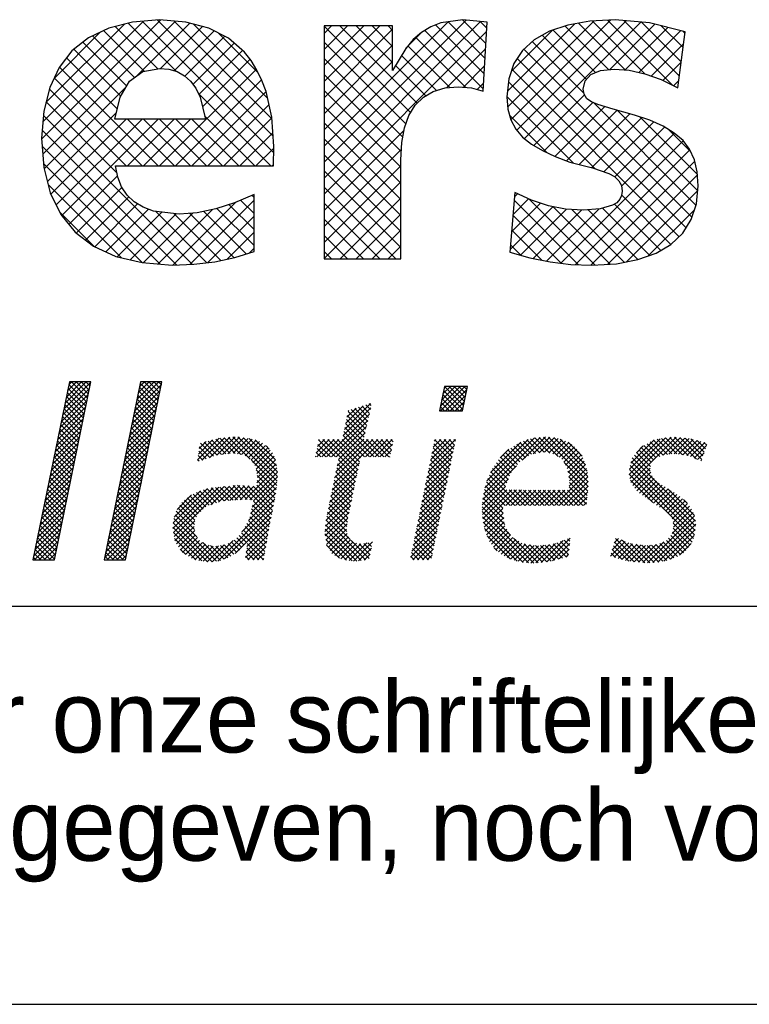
# Model space of a CAD drawing. Extents: x -33748 to 12452, y -14932 to 2888.
# Tile 65 of 194: x -31385 to -31018, y -8992 to -8497. Entities that reach past the tile are written whole.
import ezdxf

# ---------------------------------------------------------------- set-up
doc = ezdxf.new("R2010")
doc.units = 0
doc.header["$LTSCALE"] = 20
doc.layers.get('0').update_dxf_attribs({"color": 15, "linetype": 'CONTINUOUS'})
for name, color, linetype in [('00KAD025', 2, 'CONTINUOUS'), ('00KAD070', 5, 'CONTINUOUS'), ('BL$2----', 7, 'CONTINUOUS'), ('SANITAIR', 7, 'CONTINUOUS')]:
    doc.layers.add(name, color=color, linetype=linetype)
doc.styles.add('BURO-018', font='BUROFONT.shx', dxfattribs={"height": 36})

# ---------------------------------------------------------------- blocks, each defined once
blk = doc.blocks.new('A4-VER')
at = {"layer": '00KAD025', "linetype": 'CONTINUOUS'}
blk.add_line((0, 0), (210, 0), dxfattribs=at)
at = {"layer": '00KAD070', "linetype": 'CONTINUOUS'}
blk.add_line((10, 10), (200, 10), dxfattribs=at)
blk = doc.blocks.new('*X11')
at = {"color": 0}
for p, q in [((36.668, -45.95), (39.162, -43.457)), ((36.784, -45.385), (39.278, -42.892)), ((36.9, -44.82), (38.854, -42.866)), ((37.016, -44.255), (38.405, -42.866)), ((37.132, -43.691), (37.956, -42.866)), ((38.823, -45.109), (37.178, -43.464)), ((37.248, -43.126), (37.507, -42.866)), ((38.899, -44.736), (37.255, -43.092)), ((38.976, -44.364), (37.478, -42.866)), ((39.052, -43.991), (37.927, -42.866)), ((39.129, -43.619), (38.376, -42.866)), ((39.205, -43.246), (38.825, -42.866)), ((39.281, -42.874), (39.274, -42.866)), ((43.21, -46.143), (45.704, -43.649)), ((43.326, -45.578), (45.82, -43.084)), ((43.442, -45.013), (45.59, -42.866)), ((43.558, -44.448), (45.141, -42.866)), ((43.674, -43.883), (44.691, -42.866)), ((45.354, -45.354), (43.71, -43.71)), ((45.431, -44.982), (43.786, -43.337)), ((43.79, -43.318), (44.242, -42.866)), ((45.507, -44.609), (43.863, -42.965)), ((45.584, -44.237), (44.213, -42.866)), ((45.66, -43.864), (44.662, -42.866)), ((45.737, -43.492), (45.111, -42.866)), ((45.813, -43.119), (45.56, -42.866)), ((71.641, -45.102), (73.47, -43.273)), ((71.658, -45.534), (73.919, -43.273)), ((71.755, -44.539), (73.021, -43.273)), ((71.869, -43.976), (72.572, -43.273)), ((73.711, -45.424), (71.935, -43.647)), ((71.983, -43.414), (72.123, -43.273)), ((73.787, -45.05), (72.011, -43.274)), ((72.107, -45.534), (74.09, -43.552)), ((73.862, -44.676), (72.459, -43.273)), ((73.938, -44.303), (72.908, -43.273)), ((74.013, -43.929), (73.357, -43.273)), ((74.089, -43.556), (73.806, -43.273)), ((36.436, -47.08), (38.93, -44.586)), ((36.552, -46.515), (39.046, -44.021)), ((38.593, -46.227), (36.949, -44.582)), ((38.67, -45.854), (37.025, -44.21)), ((38.746, -45.481), (37.102, -43.837)), ((43.094, -46.708), (45.588, -44.214)), ((45.201, -46.099), (43.557, -44.455)), ((45.278, -45.727), (43.633, -44.082)), ((72.924, -45.534), (71.784, -44.395)), ((73.373, -45.534), (71.86, -44.021)), ((72.556, -45.534), (73.976, -44.114)), ((36.32, -47.645), (38.814, -45.151)), ((38.44, -46.972), (36.796, -45.327)), ((38.517, -46.599), (36.872, -44.955)), ((42.862, -47.838), (45.356, -45.344)), ((42.978, -47.273), (45.472, -44.779)), ((45.048, -46.844), (43.404, -45.2)), ((45.125, -46.472), (43.48, -44.827)), ((62.639, -47.819), (65.2, -45.257)), ((62.756, -47.252), (65.167, -44.841)), ((62.874, -46.685), (64.501, -45.058)), ((62.991, -46.119), (63.835, -45.275)), ((63.109, -45.552), (63.169, -45.493)), ((64.838, -46.877), (63.383, -45.423)), ((64.92, -46.51), (63.722, -45.312)), ((65.002, -46.143), (64.06, -45.202)), ((65.084, -45.776), (64.399, -45.092)), ((65.166, -45.409), (64.738, -44.981)), ((65.248, -45.042), (65.076, -44.871)), ((71.577, -45.534), (71.558, -45.515)), ((72.026, -45.534), (71.633, -45.142)), ((72.475, -45.534), (71.709, -44.768)), ((73.005, -45.534), (73.862, -44.677)), ((73.454, -45.534), (73.748, -45.24)), ((36.088, -48.775), (38.582, -46.281)), ((36.204, -48.21), (38.698, -45.716)), ((38.211, -48.089), (36.567, -46.445)), ((38.288, -47.717), (36.643, -46.072)), ((38.364, -47.344), (36.719, -45.7)), ((42.746, -48.403), (45.24, -45.909)), ((44.819, -47.962), (43.174, -46.318)), ((44.895, -47.589), (43.251, -45.945)), ((44.972, -47.217), (43.327, -45.572)), ((61.103, -49.803), (65.071, -45.836)), ((61.552, -49.803), (64.941, -46.414)), ((64.591, -47.978), (62.947, -46.333)), ((64.673, -47.611), (63.024, -45.962)), ((64.755, -47.244), (63.101, -45.59)), ((35.972, -49.34), (38.466, -46.846)), ((38.058, -48.835), (36.414, -47.19)), ((38.135, -48.462), (36.49, -46.817)), ((42.514, -49.533), (45.008, -47.039)), ((42.63, -48.968), (45.124, -46.474)), ((44.666, -48.707), (43.022, -47.063)), ((44.742, -48.335), (43.098, -46.69)), ((62.001, -49.803), (64.812, -46.993)), ((65.518, -49.803), (62.793, -47.077)), ((65.967, -49.803), (62.87, -46.705)), ((35.741, -50.47), (38.234, -47.976)), ((35.857, -49.905), (38.35, -47.411)), ((37.905, -49.58), (36.261, -47.935)), ((37.982, -49.207), (36.337, -47.563)), ((42.282, -50.663), (44.776, -48.169)), ((42.398, -50.098), (44.892, -47.604)), ((44.437, -49.825), (42.792, -48.18)), ((44.513, -49.452), (42.869, -47.808)), ((44.59, -49.08), (42.945, -47.435)), ((49.168, -50.064), (51.158, -48.074)), ((49.237, -49.546), (50.555, -48.228)), ((49.569, -50.112), (51.655, -48.026)), ((50.257, -49.873), (52.152, -47.978)), ((51.773, -49.528), (50.49, -48.245)), ((52.166, -49.472), (50.847, -48.153)), ((50.933, -49.646), (52.648, -47.93)), ((52.632, -49.489), (51.212, -48.069)), ((51.456, -49.572), (53.055, -47.973)), ((53.159, -49.567), (51.622, -48.029)), ((51.978, -49.499), (53.445, -48.032)), ((54.036, -49.995), (52.031, -47.99)), ((56.526, -52.036), (52.441, -47.95)), ((52.462, -49.464), (53.835, -48.091)), ((52.853, -49.522), (54.225, -48.15)), ((56.563, -51.624), (52.887, -47.947)), ((53.245, -49.579), (54.574, -48.25)), ((56.556, -51.168), (53.416, -48.028)), ((56.462, -50.625), (53.945, -48.108)), ((56.368, -50.082), (54.508, -48.222)), ((60.15, -49.409), (61.357, -48.202)), ((60.205, -49.803), (61.806, -48.202)), ((60.267, -48.843), (60.908, -48.202)), ((60.383, -48.278), (60.459, -48.202)), ((61.926, -49.803), (60.386, -48.263)), ((60.654, -49.803), (62.255, -48.202)), ((63.934, -51.362), (60.774, -48.202)), ((64.012, -50.99), (61.223, -48.202)), ((64.09, -50.619), (61.672, -48.202)), ((61.737, -52.312), (65.847, -48.202)), ((61.853, -51.747), (65.398, -48.202)), ((61.97, -51.181), (64.949, -48.202)), ((62.087, -50.616), (64.553, -48.149)), ((64.168, -50.248), (62.121, -48.202)), ((62.203, -50.05), (64.682, -47.571)), ((64.245, -49.877), (62.561, -48.193)), ((64.62, -49.803), (62.638, -47.821)), ((65.069, -49.803), (62.715, -47.449)), ((64.695, -49.803), (66.296, -48.202)), ((66.416, -49.803), (64.815, -48.202)), ((65.144, -49.803), (66.745, -48.202)), ((66.865, -49.803), (65.264, -48.202)), ((65.593, -49.803), (67.194, -48.202)), ((67.037, -49.526), (65.713, -48.202)), ((67.114, -49.154), (66.163, -48.202)), ((67.191, -48.782), (66.612, -48.202)), ((67.268, -48.41), (67.061, -48.202)), ((70.628, -50.605), (73.031, -48.202)), ((70.744, -50.04), (72.582, -48.202)), ((70.86, -49.475), (72.133, -48.202)), ((70.977, -48.91), (71.684, -48.202)), ((71.093, -48.345), (71.235, -48.202)), ((72.724, -49.824), (71.119, -48.219)), ((72.799, -49.451), (71.551, -48.202)), ((72.875, -49.077), (72, -48.202)), ((72.951, -48.704), (72.449, -48.202)), ((73.027, -48.331), (72.898, -48.202)), ((75.623, -53.244), (80.869, -47.997)), ((75.773, -52.645), (80.371, -48.047)), ((75.953, -52.015), (79.784, -48.185)), ((79.206, -50.11), (81.367, -47.948)), ((80.839, -49.408), (79.66, -48.229)), ((81.24, -49.36), (79.991, -48.111)), ((80.239, -49.525), (81.782, -47.983)), ((81.781, -49.452), (80.376, -48.047)), ((82.537, -49.759), (80.784, -48.006)), ((80.797, -49.417), (82.196, -48.017)), ((85.336, -52.109), (81.192, -47.965)), ((81.294, -49.369), (82.557, -48.105)), ((85.299, -51.623), (81.648, -47.972)), ((81.677, -49.435), (82.905, -48.207)), ((85.228, -51.103), (82.137, -48.012)), ((85.09, -50.516), (82.729, -48.155)), ((89.124, -51.417), (92.498, -48.043)), ((89.148, -50.944), (91.979, -48.113)), ((89.197, -51.793), (93.017, -47.973)), ((89.271, -50.372), (91.423, -48.22)), ((89.278, -52.161), (93.465, -47.974)), ((92.672, -49.567), (91.36, -48.255)), ((93.08, -49.526), (91.704, -48.15)), ((93.526, -49.523), (92.1, -48.096)), ((92.255, -49.633), (93.874, -48.014)), ((94.052, -49.6), (92.495, -48.043)), ((92.781, -49.556), (94.283, -48.055)), ((94.578, -49.677), (92.891, -47.99)), ((93.281, -49.506), (94.691, -48.095)), ((95.348, -49.998), (93.309, -47.958)), ((93.689, -49.547), (95.053, -48.182)), ((95.843, -50.043), (93.807, -48.008)), ((94.08, -49.604), (95.407, -48.277)), ((95.956, -49.708), (94.305, -48.057)), ((96.07, -49.372), (94.815, -48.118)), ((35.509, -51.6), (38.002, -49.106)), ((35.625, -51.035), (38.118, -48.541)), ((37.676, -50.697), (36.031, -49.053)), ((37.752, -50.325), (36.108, -48.68)), ((37.829, -49.952), (36.184, -48.308)), ((42.166, -51.228), (44.66, -48.734)), ((44.284, -50.57), (42.639, -48.925)), ((44.36, -50.197), (42.716, -48.553)), ((49.305, -49.029), (49.95, -48.384)), ((50.305, -49.856), (49.325, -48.876)), ((50.638, -49.74), (49.419, -48.521)), ((50.985, -49.638), (49.776, -48.429)), ((51.379, -49.583), (50.133, -48.337)), ((53.564, -49.708), (54.89, -48.383)), ((53.844, -49.878), (55.181, -48.541)), ((54.113, -50.058), (55.443, -48.728)), ((54.289, -50.331), (55.684, -48.936)), ((54.465, -50.604), (55.897, -49.172)), ((55.803, -49.068), (55.513, -48.778)), ((61.028, -49.803), (60.233, -49.008)), ((61.477, -49.803), (60.31, -48.635)), ((66.042, -49.803), (67.224, -48.621)), ((66.491, -49.803), (67.107, -49.187)), ((70.512, -51.17), (72.944, -48.738)), ((72.572, -50.57), (70.965, -48.964)), ((72.648, -50.197), (71.042, -48.591)), ((76.295, -51.225), (79.087, -48.432)), ((77.185, -49.886), (77.99, -49.081)), ((78.992, -50.256), (77.893, -49.157)), ((79.259, -50.073), (78.16, -48.974)), ((79.526, -49.891), (78.437, -48.802)), ((79.793, -49.709), (78.713, -48.629)), ((80.088, -49.555), (78.997, -48.464)), ((80.464, -49.482), (79.329, -48.347)), ((82.061, -49.5), (83.229, -48.332)), ((82.369, -49.641), (83.532, -48.478)), ((82.633, -49.826), (83.816, -48.642)), ((82.897, -50.011), (84.051, -48.856)), ((83.08, -50.277), (84.286, -49.07)), ((84.757, -49.734), (83.472, -48.449)), ((89.788, -49.406), (90.429, -48.765)), ((91.184, -50.324), (90.001, -49.141)), ((91.408, -50.099), (90.202, -48.892)), ((91.635, -49.876), (90.49, -48.732)), ((91.957, -49.75), (90.78, -48.573)), ((92.28, -49.623), (91.07, -48.414)), ((94.472, -49.661), (95.76, -48.373)), ((94.809, -49.773), (96.114, -48.468)), ((95.126, -49.905), (96.28, -48.751)), ((96.183, -49.037), (95.43, -48.284)), ((96.297, -48.702), (96.045, -48.45)), ((35.393, -52.165), (37.887, -49.671)), ((37.523, -51.442), (35.879, -49.798)), ((37.599, -51.07), (35.955, -49.425)), ((41.935, -52.358), (44.428, -49.864)), ((42.051, -51.793), (44.544, -49.299)), ((44.054, -51.687), (42.41, -50.043)), ((44.131, -51.315), (42.486, -49.67)), ((44.207, -50.942), (42.563, -49.298)), ((49.305, -50.203), (49.168, -50.066)), ((49.639, -50.088), (49.22, -49.669)), ((49.972, -49.972), (49.273, -49.273)), ((56.488, -52.447), (54.14, -50.099)), ((54.584, -50.934), (56.089, -49.429)), ((54.642, -51.325), (56.247, -49.72)), ((54.7, -51.716), (56.363, -50.053)), ((60.13, -49.803), (60.079, -49.752)), ((60.579, -49.803), (60.156, -49.38)), ((63.856, -51.733), (62.198, -50.075)), ((66.94, -49.803), (66.99, -49.753)), ((70.28, -52.301), (72.715, -49.865)), ((70.396, -51.736), (72.83, -49.302)), ((72.344, -51.69), (70.736, -50.081)), ((72.42, -51.317), (70.812, -49.709)), ((72.496, -50.943), (70.889, -49.336)), ((78.201, -51.26), (77.019, -50.078)), ((78.396, -51.006), (77.23, -49.84)), ((78.591, -50.752), (77.451, -49.612)), ((78.786, -50.498), (77.672, -49.384)), ((83.235, -50.571), (84.478, -49.328)), ((83.391, -50.864), (84.664, -49.591)), ((83.468, -51.236), (84.823, -49.881)), ((95.247, -55.734), (89.4, -49.887)), ((91.068, -51.106), (89.601, -49.639)), ((91.089, -50.678), (89.801, -49.39)), ((95.443, -50.037), (96.05, -49.43)), ((35.161, -53.295), (37.655, -50.801)), ((35.277, -52.73), (37.771, -50.236)), ((37.294, -52.56), (35.649, -50.916)), ((37.37, -52.188), (35.726, -50.543)), ((37.447, -51.815), (35.802, -50.17)), ((41.703, -53.488), (44.197, -50.994)), ((41.819, -52.923), (44.312, -50.429)), ((43.901, -52.433), (42.257, -50.788)), ((43.978, -52.06), (42.333, -50.416)), ((53.565, -53.749), (56.496, -50.819)), ((56.451, -52.859), (54.594, -51.002)), ((54.663, -52.202), (56.429, -50.436)), ((61.504, -53.443), (64.026, -50.921)), ((61.62, -52.878), (64.146, -50.353)), ((63.7, -52.475), (62.045, -50.819)), ((63.778, -52.104), (62.121, -50.447)), ((70.048, -53.431), (72.486, -50.992)), ((70.164, -52.866), (72.601, -50.429)), ((72.193, -52.436), (70.583, -50.826)), ((72.269, -52.063), (70.659, -50.454)), ((75.563, -53.752), (78.68, -50.636)), ((77.797, -52.203), (76.477, -50.883)), ((77.921, -51.878), (76.657, -50.615)), ((78.044, -51.552), (76.838, -50.347)), ((85.328, -52.55), (83.107, -50.33)), ((83.526, -51.627), (84.962, -50.191)), ((83.561, -52.49), (85.175, -50.876)), ((83.584, -52.018), (85.089, -50.512)), ((95.166, -57), (89.141, -50.975)), ((95.233, -56.618), (89.221, -50.605)), ((95.272, -56.208), (89.3, -50.236)), ((89.456, -52.432), (91.05, -50.838)), ((95.76, -50.169), (95.821, -50.109)), ((35.045, -53.86), (37.539, -51.366)), ((37.141, -53.305), (35.496, -51.661)), ((37.217, -52.933), (35.573, -51.288)), ((41.587, -54.053), (44.081, -51.559)), ((43.672, -53.55), (42.027, -51.906)), ((43.748, -53.178), (42.104, -51.533)), ((43.825, -52.805), (42.18, -51.161)), ((54.004, -53.759), (56.562, -51.201)), ((54.355, -53.857), (56.561, -51.651)), ((56.392, -53.249), (54.673, -51.529)), ((61.387, -54.009), (63.907, -51.489)), ((63.544, -53.217), (61.891, -51.564)), ((63.622, -52.846), (61.968, -51.192)), ((69.931, -53.996), (72.372, -51.556)), ((72.041, -53.183), (70.43, -51.571)), ((72.117, -52.809), (70.506, -51.199)), ((75.525, -54.239), (77.941, -51.823)), ((78.548, -54.301), (76.046, -51.8)), ((78.997, -54.301), (76.182, -51.486)), ((77.674, -52.529), (76.317, -51.173)), ((82.199, -54.301), (85.26, -51.24)), ((82.648, -54.301), (85.301, -51.648)), ((85.286, -52.957), (83.451, -51.122)), ((85.244, -53.364), (83.529, -51.649)), ((95.066, -57.349), (89.122, -51.405)), ((89.634, -52.703), (91.113, -51.224)), ((89.838, -52.948), (91.235, -51.551)), ((90.091, -53.144), (91.44, -51.795)), ((34.813, -54.989), (37.307, -52.496)), ((34.929, -54.424), (37.423, -51.931)), ((36.911, -54.423), (35.267, -52.778)), ((36.988, -54.05), (35.343, -52.406)), ((37.064, -53.678), (35.42, -52.033)), ((41.355, -55.183), (43.849, -52.689)), ((41.471, -54.618), (43.965, -52.124)), ((43.519, -54.295), (41.874, -52.651)), ((43.595, -53.923), (41.951, -52.278)), ((46.858, -56.415), (50.62, -52.653)), ((46.912, -55.912), (50.095, -52.729)), ((46.924, -56.798), (51.123, -52.599)), ((46.995, -57.176), (51.627, -52.544)), ((51.233, -53.927), (50.05, -52.744)), ((50.399, -54.221), (52.13, -52.49)), ((51.626, -53.871), (50.429, -52.674)), ((52.042, -53.838), (50.834, -52.63)), ((51.092, -53.977), (52.634, -52.435)), ((52.458, -53.805), (51.239, -52.586)), ((52.874, -53.772), (51.644, -52.542)), ((51.649, -53.869), (53.081, -52.437)), ((53.294, -53.743), (52.049, -52.498)), ((52.137, -53.83), (53.507, -52.46)), ((53.753, -53.753), (52.455, -52.455)), ((52.624, -53.792), (53.932, -52.484)), ((54.212, -53.763), (52.874, -52.425)), ((53.111, -53.754), (54.358, -52.507)), ((56.025, -55.127), (53.35, -52.452)), ((56.098, -54.751), (53.825, -52.478)), ((54.061, -55.049), (56.471, -52.639)), ((54.208, -54.453), (56.516, -52.145)), ((56.172, -54.376), (54.3, -52.504)), ((56.245, -54), (54.643, -52.398)), ((56.319, -53.625), (54.684, -51.99)), ((61.154, -55.14), (63.669, -52.626)), ((61.271, -54.575), (63.788, -52.057)), ((63.311, -54.33), (61.661, -52.681)), ((63.389, -53.959), (61.738, -52.308)), ((63.467, -53.588), (61.814, -51.936)), ((69.699, -55.126), (72.143, -52.683)), ((69.815, -54.561), (72.257, -52.119)), ((71.814, -54.302), (70.2, -52.689)), ((71.89, -53.929), (70.277, -52.316)), ((71.965, -53.556), (70.353, -51.944)), ((75.498, -54.715), (77.667, -52.547)), ((77.438, -54.539), (75.727, -52.828)), ((77.65, -54.301), (75.817, -52.468)), ((78.099, -54.301), (75.911, -52.113)), ((83.097, -54.301), (85.333, -52.065)), ((83.546, -54.301), (85.332, -52.515)), ((85.161, -54.179), (83.553, -52.571)), ((85.202, -53.772), (83.593, -52.162)), ((91.298, -54.03), (89.23, -51.962)), ((90.344, -53.34), (91.654, -52.03)), ((90.599, -53.534), (91.9, -52.233)), ((90.862, -53.72), (92.175, -52.407)), ((91.125, -53.907), (92.45, -52.581)), ((91.387, -54.093), (92.725, -52.755)), ((95.169, -55.207), (92.705, -52.743)), ((34.581, -56.119), (37.075, -53.626)), ((34.697, -55.554), (37.191, -53.061)), ((36.758, -55.168), (35.114, -53.523)), ((36.835, -54.795), (35.19, -53.151)), ((41.239, -55.748), (43.733, -53.254)), ((43.366, -55.04), (41.722, -53.396)), ((43.442, -54.668), (41.798, -53.023)), ((46.999, -55.375), (49.43, -52.945)), ((47.273, -54.653), (48.607, -53.319)), ((49.457, -54.845), (48.193, -53.581)), ((49.689, -54.628), (48.457, -53.396)), ((49.92, -54.41), (48.753, -53.243)), ((50.237, -54.278), (49.05, -53.091)), ((50.569, -54.161), (49.372, -52.964)), ((50.901, -54.044), (49.711, -52.854)), ((53.263, -56.745), (56.303, -53.705)), ((53.896, -55.663), (56.412, -53.147)), ((61.05, -55.693), (63.549, -53.194)), ((63.155, -55.073), (61.508, -53.425)), ((63.233, -54.702), (61.584, -53.053)), ((69.583, -55.692), (72.028, -53.246)), ((71.662, -55.049), (70.047, -53.434)), ((71.738, -54.675), (70.124, -53.061)), ((75.535, -55.128), (77.81, -52.853)), ((75.571, -55.541), (78.257, -52.855)), ((77.522, -55.52), (75.577, -53.576)), ((75.625, -55.935), (78.704, -52.857)), ((77.444, -54.993), (75.637, -53.187)), ((77.709, -54.301), (79.151, -52.859)), ((79.446, -54.301), (77.999, -52.854)), ((78.158, -54.301), (79.598, -52.861)), ((79.895, -54.301), (78.45, -52.856)), ((78.607, -54.301), (80.045, -52.863)), ((80.344, -54.301), (78.901, -52.858)), ((79.056, -54.301), (80.492, -52.865)), ((80.793, -54.301), (79.352, -52.86)), ((79.505, -54.301), (80.939, -52.867)), ((81.242, -54.301), (79.803, -52.862)), ((79.954, -54.301), (81.386, -52.869)), ((81.691, -54.301), (80.254, -52.864)), ((80.403, -54.301), (81.833, -52.871)), ((82.14, -54.301), (80.705, -52.866)), ((80.852, -54.301), (82.28, -52.873)), ((82.589, -54.301), (81.156, -52.868)), ((81.301, -54.301), (82.727, -52.875)), ((83.038, -54.301), (81.606, -52.87)), ((81.75, -54.301), (83.174, -52.876)), ((83.487, -54.301), (82.057, -52.872)), ((83.936, -54.301), (82.508, -52.874)), ((84.385, -54.301), (82.959, -52.876)), ((84.834, -54.301), (83.41, -52.878)), ((83.995, -54.301), (85.28, -53.016)), ((84.444, -54.301), (85.229, -53.516)), ((91.661, -54.268), (93, -52.93)), ((91.944, -54.434), (93.274, -53.104)), ((92.227, -54.6), (93.549, -53.278)), ((92.471, -54.806), (93.804, -53.472)), ((92.712, -55.013), (94.058, -53.667)), ((94.494, -54.083), (94.145, -53.734)), ((34.465, -56.684), (36.959, -54.191)), ((36.529, -56.286), (34.885, -54.641)), ((36.606, -55.913), (34.961, -54.269)), ((36.682, -55.541), (35.038, -53.896)), ((41.007, -56.878), (43.501, -54.384)), ((41.123, -56.313), (43.617, -53.819)), ((43.137, -56.158), (41.492, -54.513)), ((43.213, -55.785), (41.569, -54.141)), ((43.289, -55.413), (41.645, -53.768)), ((48.867, -56.051), (47.351, -54.535)), ((48.921, -55.656), (47.531, -54.266)), ((49.049, -55.335), (47.716, -54.002)), ((49.226, -55.063), (47.955, -53.792)), ((51.024, -59.433), (56.194, -54.263)), ((55.805, -56.254), (54.168, -54.617)), ((55.878, -55.878), (54.256, -54.256)), ((55.951, -55.502), (54.345, -53.896)), ((60.948, -56.693), (63.311, -54.331)), ((60.999, -56.193), (63.43, -53.762)), ((62.976, -56.241), (61.277, -54.542)), ((63.029, -55.845), (61.354, -54.17)), ((63.082, -55.449), (61.431, -53.798)), ((69.351, -56.822), (71.799, -54.373)), ((69.467, -56.257), (71.914, -53.81)), ((71.435, -56.168), (69.817, -54.551)), ((71.511, -55.795), (69.894, -54.178)), ((71.586, -55.422), (69.97, -53.806)), ((78.147, -57.043), (75.512, -54.409)), ((77.6, -56.047), (75.545, -53.992)), ((75.71, -56.3), (77.437, -54.573)), ((84.893, -54.301), (85.177, -54.017)), ((92.911, -55.263), (94.312, -53.862)), ((93.096, -55.527), (94.515, -54.108)), ((93.194, -55.878), (94.716, -54.357)), ((93.221, -56.3), (94.898, -54.623)), ((34.233, -57.814), (36.727, -55.32)), ((34.349, -57.249), (36.843, -54.755)), ((36.376, -57.031), (34.732, -55.386)), ((36.453, -56.658), (34.808, -55.014)), ((40.775, -58.008), (43.269, -55.514)), ((40.891, -57.443), (43.385, -54.949)), ((42.984, -56.903), (41.339, -55.259)), ((43.06, -56.53), (41.416, -54.886)), ((50.916, -59.447), (46.959, -55.49)), ((49.106, -57.188), (47.076, -55.159)), ((48.879, -56.512), (47.194, -54.827)), ((51.664, -59.242), (56.085, -54.822)), ((52.633, -58.723), (55.975, -55.38)), ((55.669, -57.016), (53.99, -55.337)), ((55.735, -56.633), (54.079, -54.977)), ((60.975, -57.115), (63.191, -54.899)), ((61.036, -57.503), (63.081, -55.458)), ((63.288, -57.451), (61.124, -55.287)), ((62.972, -56.686), (61.201, -54.914)), ((69.119, -57.952), (71.57, -55.5)), ((69.235, -57.387), (71.685, -54.937)), ((71.283, -56.915), (69.664, -55.296)), ((71.359, -56.541), (69.741, -54.923)), ((80.284, -59.63), (75.511, -54.856)), ((79.804, -59.598), (75.554, -55.349)), ((75.794, -56.665), (77.447, -55.012)), ((75.915, -56.993), (77.504, -55.403)), ((90.814, -59.606), (95.183, -55.236)), ((93.09, -56.88), (95.041, -54.93)), ((34.002, -58.944), (36.495, -56.45)), ((34.118, -58.379), (36.611, -55.885)), ((36.223, -57.776), (34.579, -56.131)), ((36.3, -57.403), (34.655, -55.759)), ((40.659, -58.573), (43.153, -56.079)), ((42.754, -58.021), (41.11, -56.376)), ((42.831, -57.648), (41.186, -56.004)), ((42.907, -57.276), (41.263, -55.631)), ((50.085, -59.514), (46.871, -56.3)), ((50.516, -59.497), (46.914, -55.894)), ((47.065, -57.555), (48.909, -55.711)), ((47.219, -57.85), (48.845, -56.224)), ((55.469, -58.163), (53.554, -56.248)), ((55.536, -57.781), (53.72, -55.965)), ((53.73, -58.074), (55.866, -55.938)), ((55.602, -57.398), (53.885, -55.681)), ((63.92, -59.43), (60.97, -56.48)), ((64.316, -59.376), (61.012, -56.072)), ((64.711, -59.323), (61.053, -55.665)), ((61.097, -57.892), (63.011, -55.977)), ((69.002, -58.517), (71.456, -56.064)), ((71.056, -58.034), (69.435, -56.413)), ((71.131, -57.661), (69.511, -56.041)), ((71.207, -57.288), (69.588, -55.668)), ((79.309, -59.552), (75.605, -55.849)), ((78.738, -59.43), (75.74, -56.433)), ((76.055, -57.302), (77.562, -55.795)), ((76.196, -57.61), (77.62, -56.186)), ((76.38, -57.875), (77.782, -56.473)), ((91.297, -59.571), (95.234, -55.634)), ((91.78, -59.537), (95.284, -56.033)), ((94.773, -57.954), (93.203, -56.383)), ((94.939, -57.671), (93.207, -55.939)), ((34.063, -59.332), (36.379, -57.015)), ((35.994, -58.894), (34.349, -57.249)), ((36.07, -58.521), (34.426, -56.877)), ((36.147, -58.148), (34.502, -56.504)), ((40.543, -59.138), (43.037, -56.644)), ((40.798, -59.332), (42.921, -57.209)), ((42.601, -58.766), (40.957, -57.121)), ((42.678, -58.393), (41.033, -56.749)), ((49.546, -59.424), (46.925, -56.803)), ((49.007, -59.334), (47.028, -57.355)), ((47.403, -58.115), (48.898, -56.62)), ((47.586, -58.381), (48.968, -56.999)), ((47.77, -58.646), (49.157, -57.259)), ((53.469, -57.959), (52.796, -57.287)), ((53.683, -57.724), (53.027, -57.068)), ((55.336, -58.928), (53.222, -56.814)), ((55.403, -58.546), (53.388, -56.531)), ((53.593, -59.109), (55.665, -57.037)), ((53.662, -58.591), (55.759, -56.494)), ((63.465, -59.424), (60.942, -56.901)), ((61.246, -58.191), (62.942, -56.495)), ((61.424, -58.462), (63.007, -56.879)), ((61.602, -58.734), (63.13, -57.206)), ((68.886, -59.082), (71.341, -56.627)), ((69.086, -59.332), (71.227, -57.191)), ((70.904, -58.781), (69.282, -57.158)), ((70.98, -58.407), (69.358, -56.786)), ((78.093, -59.234), (75.968, -57.109)), ((76.567, -58.137), (77.957, -56.747)), ((76.767, -58.386), (78.132, -57.021)), ((77.016, -58.586), (78.335, -57.267)), ((80.689, -59.586), (78.423, -57.32)), ((81.492, -59.498), (83.67, -57.32)), ((83.642, -57.599), (83.415, -57.373)), ((87.741, -57.739), (88.131, -57.349)), ((90.077, -59.544), (87.867, -57.334)), ((92.334, -59.432), (95.242, -56.525)), ((94.143, -58.671), (92.777, -57.305)), ((92.945, -59.27), (95.146, -57.07)), ((94.368, -58.447), (92.98, -57.059)), ((94.593, -58.222), (93.12, -56.75)), ((35.534, -59.332), (34.197, -57.994)), ((35.918, -59.266), (34.273, -57.622)), ((34.512, -59.332), (36.263, -57.58)), ((34.961, -59.332), (36.148, -58.145)), ((41.821, -59.332), (40.727, -58.239)), ((42.27, -59.332), (40.804, -57.866)), ((42.525, -59.138), (40.88, -57.494)), ((41.247, -59.332), (42.805, -57.774)), ((48.048, -58.818), (49.346, -57.519)), ((48.325, -58.989), (49.611, -57.703)), ((48.603, -59.161), (49.887, -57.876)), ((48.896, -59.316), (50.236, -57.976)), ((49.281, -59.38), (50.621, -58.041)), ((51.298, -59.381), (49.637, -57.719)), ((49.666, -59.444), (51.086, -58.024)), ((50.051, -59.508), (51.63, -57.929)), ((51.624, -59.257), (50.365, -57.998)), ((50.511, -59.497), (52.465, -57.543)), ((51.95, -59.134), (50.864, -58.048)), ((52.254, -58.99), (51.27, -58.005)), ((52.518, -58.804), (51.64, -57.926)), ((52.781, -58.618), (51.98, -57.817)), ((53.041, -58.43), (52.276, -57.664)), ((53.255, -58.194), (52.55, -57.489)), ((54.842, -59.332), (53.713, -58.203)), ((55.27, -59.311), (53.765, -57.806)), ((53.819, -59.332), (55.57, -57.581)), ((54.268, -59.332), (55.476, -58.124)), ((62.937, -59.345), (61.025, -57.433)), ((62.318, -59.175), (61.108, -57.965)), ((61.864, -58.921), (63.306, -57.479)), ((62.152, -59.082), (63.567, -57.666)), ((62.44, -59.243), (63.889, -57.793)), ((62.806, -59.325), (64.284, -57.847)), ((63.197, -59.384), (64.822, -57.758)), ((65.041, -59.203), (63.375, -57.538)), ((63.588, -59.442), (65.373, -57.656)), ((64.069, -59.41), (65.25, -58.228)), ((65.12, -58.834), (64.127, -57.841)), ((65.199, -58.464), (64.543, -57.808)), ((65.279, -58.095), (64.92, -57.735)), ((65.358, -57.725), (65.284, -57.651)), ((70.108, -59.332), (69.052, -58.276)), ((70.557, -59.332), (69.129, -57.903)), ((70.828, -59.154), (69.205, -57.531)), ((69.535, -59.332), (71.113, -57.754)), ((76.911, -58.501), (76.616, -58.207)), ((77.264, -58.786), (78.616, -57.435)), ((77.542, -58.958), (78.896, -57.604)), ((77.841, -59.108), (79.177, -57.772)), ((78.14, -59.258), (79.529, -57.869)), ((78.485, -59.362), (79.921, -57.926)), ((78.839, -59.457), (80.313, -57.983)), ((79.203, -59.542), (80.714, -58.031)), ((81.094, -59.541), (79.404, -57.851)), ((79.613, -59.58), (81.232, -57.962)), ((81.499, -59.497), (79.929, -57.927)), ((80.024, -59.619), (81.75, -57.893)), ((81.896, -59.445), (80.454, -58.004)), ((80.484, -59.608), (82.294, -57.798)), ((82.247, -59.348), (80.905, -58.005)), ((80.988, -59.553), (83.018, -57.523)), ((82.599, -59.25), (81.301, -57.953)), ((82.951, -59.153), (81.698, -57.9)), ((82.032, -59.407), (83.619, -57.82)), ((83.302, -59.056), (82.094, -57.847)), ((83.516, -58.82), (82.439, -57.743)), ((83.558, -58.413), (82.764, -57.619)), ((83.6, -58.006), (83.09, -57.496)), ((87.393, -58.985), (88.762, -57.616)), ((87.541, -58.389), (88.447, -57.482)), ((89.077, -59.442), (87.655, -58.02)), ((87.743, -59.084), (89.078, -57.749)), ((89.577, -59.493), (87.761, -57.677)), ((88.094, -59.182), (89.438, -57.838)), ((88.444, -59.281), (89.833, -57.893)), ((90.576, -59.594), (88.477, -57.495)), ((88.795, -59.38), (90.227, -57.947)), ((89.171, -59.452), (90.621, -58.002)), ((91.022, -59.591), (89.242, -57.811)), ((89.579, -59.493), (91.11, -57.963)), ((91.441, -59.561), (89.763, -57.883)), ((89.987, -59.535), (91.617, -57.905)), ((91.854, -59.526), (90.284, -57.955)), ((90.394, -59.576), (92.318, -57.652)), ((92.23, -59.452), (90.779, -58.001)), ((92.606, -59.379), (91.181, -57.955)), ((92.946, -59.27), (91.584, -57.908)), ((93.269, -59.144), (91.945, -57.82)), ((93.582, -59.008), (92.255, -57.681)), ((93.863, -58.84), (92.564, -57.541)), ((93.768, -58.896), (94.862, -57.803)), ((34.187, -59.332), (33.967, -59.112)), ((34.636, -59.332), (34.044, -58.739)), ((35.085, -59.332), (34.12, -58.367)), ((35.41, -59.332), (36.032, -58.71)), ((40.922, -59.332), (40.574, -58.984)), ((41.371, -59.332), (40.651, -58.611)), ((41.696, -59.332), (42.689, -58.339)), ((42.145, -59.332), (42.573, -58.904)), ((48.031, -58.807), (47.546, -58.322)), ((53.944, -59.332), (53.608, -58.996)), ((54.393, -59.332), (53.661, -58.6)), ((54.717, -59.332), (55.381, -58.668)), ((55.166, -59.332), (55.287, -59.211)), ((64.588, -59.34), (65.127, -58.8)), ((69.21, -59.332), (68.899, -59.021)), ((69.659, -59.332), (68.976, -58.648)), ((69.984, -59.332), (70.998, -58.318)), ((70.433, -59.332), (70.884, -58.881)), ((82.652, -59.236), (83.567, -58.321)), ((83.273, -59.064), (83.516, -58.821)), ((87.851, -59.114), (87.443, -58.706)), ((88.476, -59.29), (87.549, -58.363)), ((35.859, -59.332), (35.916, -59.275))]:
    blk.add_line(p, q, dxfattribs=at)

msp = doc.modelspace()

# ---------------------------------------------------------------- linework, layer by layer
at = {"layer": 'SANITAIR', "color": 170}
for p, q in [((-31373.57404, -8557.20586), (-31313.5893, -8497.22111)), ((-31372.97458, -8564.68863), (-31306.16637, -8497.88041)), ((-31372.89401, -8548.4436), (-31322.30163, -8497.85121)), ((-31256.82913, -8564.01543), (-31322.9384, -8497.90616)), ((-31257.16599, -8555.59634), (-31315.49824, -8497.26409)), ((-31257.78095, -8546.89915), (-31306.86142, -8497.81868)), ((-31231.50635, -8568.70054), (-31160.13369, -8497.32788)), ((-31231.50635, -8576.78277), (-31152.8359, -8498.11232)), ((-31231.50635, -8560.61831), (-31169.09078, -8498.20275)), ((-31150.62287, -8516.65931), (-31169.08084, -8498.20134)), ((-31150.16162, -8509.03833), (-31161.99864, -8497.20131)), ((-31149.70036, -8501.41736), (-31153.02581, -8498.09191)), ((-31139.25507, -8541.10711), (-31095.97077, -8497.8228)), ((-31137.57089, -8547.50516), (-31087.35741, -8497.29168)), ((-31134.6669, -8552.6834), (-31079.64872, -8497.66522)), ((-31070.06392, -8524.47818), (-31096.67583, -8497.86628)), ((-31056.19599, -8530.26389), (-31089.06302, -8497.39685)), ((-31052.96666, -8525.41098), (-31080.81883, -8497.55881)), ((-31371.34277, -8538.81013), (-31331.87151, -8499.33887)), ((-31321.99541, -8523.09584), (-31342.46872, -8502.62253)), ((-31315.1728, -8521.83622), (-31336.49922, -8500.5098)), ((-31305.83559, -8523.0912), (-31330.04906, -8498.87773)), ((-31325.42417, -8525.22044), (-31299.07267, -8498.86894)), ((-31313.7994, -8521.6779), (-31292.70766, -8500.58617)), ((-31306.84686, -8522.8076), (-31286.82352, -8502.78426)), ((-31259.97025, -8536.62762), (-31297.23245, -8499.36542)), ((-31231.50635, -8528.28939), (-31203.52044, -8500.30348)), ((-31231.50635, -8520.20716), (-31211.60267, -8500.30348)), ((-31231.50635, -8512.12493), (-31219.6849, -8500.30348)), ((-31231.50635, -8504.0427), (-31227.76713, -8500.30348)), ((-31188.09417, -8543.84585), (-31231.50635, -8500.43367)), ((-31231.50635, -8536.37162), (-31197.06524, -8501.93052)), ((-31231.50635, -8584.865), (-31149.80612, -8503.16478)), ((-31184.75412, -8539.10368), (-31223.55431, -8500.30348)), ((-31197.06524, -8518.71032), (-31215.47208, -8500.30348)), ((-31197.06524, -8510.62809), (-31207.38985, -8500.30348)), ((-31197.06524, -8502.54586), (-31199.30762, -8500.30348)), ((-31151.54539, -8531.90125), (-31180.87696, -8502.56968)), ((-31151.08413, -8524.28028), (-31175.55788, -8499.80653)), ((-31139.37593, -8533.14574), (-31105.53193, -8499.30174)), ((-31137.439, -8523.12657), (-31116.76138, -8502.44895)), ((-31130.75341, -8556.85214), (-31072.24019, -8498.33892)), ((-31095.06854, -8523.72026), (-31116.44307, -8502.34573)), ((-31088.40566, -8522.3009), (-31110.33995, -8500.36662)), ((-31080.20059, -8522.42375), (-31103.65716, -8498.96718)), ((-31088.08955, -8522.27051), (-31065.22128, -8499.40224)), ((-31080.16312, -8522.42631), (-31058.7462, -8501.00939)), ((-31073.34061, -8523.68603), (-31052.27111, -8502.61653)), ((-31052.00978, -8518.28564), (-31071.92811, -8498.3673)), ((-31051.05289, -8511.16029), (-31062.01517, -8500.19802)), ((-31050.09601, -8504.03494), (-31051.2646, -8502.86636)), ((-31367.30777, -8526.6929), (-31343.94788, -8503.33301)), ((-31326.88992, -8526.28356), (-31347.92848, -8505.245)), ((-31301.48132, -8525.52429), (-31281.45976, -8505.50273)), ((-31264.58979, -8523.92584), (-31284.60902, -8503.90661)), ((-31190.38758, -8511.41731), (-31182.66452, -8503.69425)), ((-31160.27963, -8531.24924), (-31185.46858, -8506.06029)), ((-31100.92151, -8534.03175), (-31126.86988, -8508.08337)), ((-31099.69734, -8527.17369), (-31121.89471, -8504.97632)), ((-31333.77002, -8535.56793), (-31357.33816, -8511.99979)), ((-31330.77198, -8530.48373), (-31352.80027, -8508.45544)), ((-31297.52429, -8529.64949), (-31276.7943, -8508.9195)), ((-31294.51738, -8534.72481), (-31272.50701, -8512.71444)), ((-31190.47364, -8549.54862), (-31231.50635, -8508.51591)), ((-31231.50635, -8544.45385), (-31197.06524, -8510.01275)), ((-31168.32902, -8531.28208), (-31189.3777, -8510.23341)), ((-31169.97038, -8531.41126), (-31150.32681, -8511.7677)), ((-31046.58962, -8596.44587), (-31131.0978, -8511.93769)), ((-31067.10134, -8525.529), (-31050.79232, -8509.21997)), ((-31335.51904, -8541.90113), (-31361.05801, -8516.36216)), ((-31292.68074, -8540.97039), (-31268.74026, -8517.02991)), ((-31191.99027, -8556.11422), (-31231.50635, -8516.59814)), ((-31174.99381, -8532.69952), (-31192.59364, -8515.0997)), ((-31049.46111, -8601.65661), (-31134.48896, -8516.62876)), ((-31314.86835, -8570.63406), (-31364.56163, -8520.94078)), ((-31314.26217, -8570.63406), (-31265.58858, -8521.96047)), ((-31231.50635, -8552.53608), (-31197.06524, -8518.09498)), ((-31180.41345, -8535.36212), (-31195.58767, -8520.1879)), ((-31161.61859, -8531.14171), (-31150.8475, -8520.37062)), ((-31053.03155, -8606.1684), (-31137.1062, -8522.09375)), ((-31061.23467, -8527.74455), (-31052.04608, -8518.55596)), ((-31322.95058, -8570.63406), (-31367.17518, -8526.40945)), ((-31306.17994, -8570.63406), (-31262.94068, -8527.3948)), ((-31192.75671, -8563.43), (-31231.50635, -8524.68037)), ((-31055.84651, -8530.43863), (-31053.29984, -8527.89195)), ((-31372.26851, -8572.06479), (-31330.89346, -8530.68973)), ((-31331.03281, -8570.63406), (-31369.62975, -8532.03711)), ((-31193.00365, -8571.2653), (-31231.50635, -8532.7626)), ((-31154.63345, -8532.2388), (-31151.36819, -8528.97354)), ((-31095.26014, -8572.02204), (-31138.83216, -8528.45002)), ((-31298.0977, -8570.63406), (-31260.73055, -8533.2669)), ((-31258.29273, -8570.63406), (-31294.83278, -8534.09401)), ((-31106.25095, -8569.11346), (-31139.67096, -8535.69345)), ((-31126.12267, -8560.30363), (-31100.66362, -8534.84459)), ((-31335.70131, -8574.04779), (-31371.26126, -8538.48783)), ((-31290.01547, -8570.63406), (-31259.24401, -8539.86259)), ((-31193.00365, -8579.34753), (-31231.50635, -8540.84483)), ((-31120.99622, -8563.25941), (-31096.44002, -8538.70321)), ((-31115.49765, -8565.84307), (-31090.44144, -8540.78686)), ((-31109.63174, -8568.0594), (-31084.19989, -8542.62754)), ((-31044.59459, -8590.35867), (-31096.11451, -8538.83874)), ((-31043.6984, -8583.17263), (-31084.2608, -8542.61022)), ((-31297.78573, -8620.04559), (-31372.61546, -8545.21586)), ((-31370.61088, -8578.48939), (-31336.01815, -8543.89666)), ((-31368.83381, -8584.79454), (-31331.0975, -8547.05824)), ((-31366.20611, -8590.24908), (-31323.01527, -8547.05824)), ((-31363.44991, -8595.57511), (-31314.93304, -8547.05824)), ((-31330.42663, -8570.63406), (-31306.85081, -8547.05824)), ((-31306.78612, -8570.63406), (-31330.36194, -8547.05824)), ((-31322.3444, -8570.63406), (-31298.76858, -8547.05824)), ((-31298.70389, -8570.63406), (-31322.2797, -8547.05824)), ((-31290.62166, -8570.63406), (-31314.19747, -8547.05824)), ((-31282.53943, -8570.63406), (-31306.11524, -8547.05824)), ((-31274.4572, -8570.63406), (-31298.03301, -8547.05824)), ((-31266.37497, -8570.63406), (-31291.62959, -8545.37943)), ((-31281.93324, -8570.63406), (-31257.80851, -8546.50932)), ((-31119.47017, -8563.97647), (-31138.26346, -8545.18318)), ((-31103.33963, -8569.84952), (-31077.90657, -8544.41646)), ((-31096.88844, -8571.48055), (-31071.77274, -8546.36485)), ((-31043.86013, -8574.92867), (-31072.75776, -8546.03104)), ((-31305.49511, -8620.41845), (-31373.25754, -8552.65602)), ((-31193.00365, -8587.42976), (-31231.50635, -8548.92706)), ((-31090.87782, -8573.55216), (-31065.89481, -8548.56915)), ((-31085.35891, -8576.11548), (-31060.39929, -8551.15587)), ((-31047.18114, -8563.52542), (-31058.25227, -8552.4543)), ((-31273.85101, -8570.63406), (-31257.27478, -8554.05782)), ((-31231.50635, -8592.94724), (-31191.40729, -8552.84818)), ((-31193.00365, -8595.51199), (-31231.50635, -8557.00929)), ((-31082.01708, -8580.85588), (-31055.37877, -8554.21757)), ((-31313.99089, -8620.0049), (-31373.29398, -8560.70181)), ((-31265.76878, -8570.63406), (-31256.79787, -8561.66314)), ((-31231.50635, -8601.02947), (-31192.68222, -8562.20534)), ((-31112.58245, -8619.50349), (-31051.01931, -8557.94035)), ((-31193.00365, -8603.59422), (-31231.50635, -8565.09152)), ((-31105.22129, -8620.22455), (-31047.59691, -8562.60018)), ((-31322.83514, -8619.24288), (-31372.5901, -8569.48792)), ((-31257.68655, -8570.63406), (-31256.90674, -8569.85424)), ((-31231.50635, -8609.1117), (-31193.00365, -8570.60899)), ((-31097.4269, -8620.51239), (-31045.2106, -8568.29609)), ((-31359.8354, -8600.04283), (-31335.37871, -8575.58613)), ((-31193.00365, -8611.67645), (-31231.50635, -8573.17375)), ((-31088.85165, -8620.01938), (-31043.85321, -8575.02094)), ((-31333.39375, -8616.7665), (-31370.2423, -8579.91795)), ((-31356.08747, -8604.37713), (-31333.16417, -8581.45382)), ((-31231.50635, -8617.19393), (-31193.00365, -8578.69123)), ((-31195.50238, -8617.25995), (-31231.50635, -8581.25598)), ((-31351.49668, -8607.86857), (-31329.71065, -8586.08254)), ((-31266.74122, -8586.43226), (-31267.81071, -8585.36277)), ((-31223.49014, -8617.25995), (-31193.00365, -8586.77346)), ((-31136.54813, -8594.97578), (-31128.70351, -8587.13117)), ((-31135.81654, -8586.16197), (-31134.26496, -8584.61039)), ((-31095.34061, -8620.43495), (-31128.59539, -8587.18018)), ((-31057.21314, -8610.06904), (-31081.91561, -8585.36657)), ((-31079.51082, -8618.76078), (-31043.67305, -8582.92301)), ((-31346.80028, -8611.2544), (-31325.26319, -8589.71731)), ((-31307.57136, -8620.51887), (-31275.84339, -8588.79089)), ((-31299.07838, -8620.10811), (-31266.74122, -8587.77095)), ((-31266.74122, -8610.67896), (-31285.47391, -8591.94627)), ((-31266.74122, -8602.59672), (-31279.34948, -8589.98846)), ((-31266.74122, -8594.51449), (-31273.47541, -8587.7803)), ((-31203.58461, -8617.25995), (-31231.50635, -8589.33821)), ((-31138.01129, -8612.6034), (-31116.51582, -8591.10793)), ((-31137.27971, -8603.78959), (-31122.789, -8589.29888)), ((-31103.57234, -8620.28545), (-31135.96058, -8587.89722)), ((-31087.74484, -8619.94849), (-31116.60252, -8591.09082)), ((-31067.90608, -8615.54056), (-31091.54362, -8591.90302)), ((-31062.33035, -8613.03406), (-31085.53699, -8589.82742)), ((-31347.14727, -8611.09521), (-31364.54473, -8593.69774)), ((-31341.25994, -8613.79629), (-31319.81025, -8592.3466)), ((-31335.61894, -8616.23752), (-31313.17342, -8593.792)), ((-31329.08903, -8617.78984), (-31305.96502, -8594.66584)), ((-31322.48961, -8619.27265), (-31297.58183, -8594.36487)), ((-31290.47331, -8619.27578), (-31316.34109, -8593.40801)), ((-31315.0485, -8619.91377), (-31287.60464, -8592.46992)), ((-31283.50092, -8618.16594), (-31307.14394, -8594.52292)), ((-31276.88019, -8616.70444), (-31299.1068, -8594.47783)), ((-31270.6851, -8614.8173), (-31292.04649, -8593.45591)), ((-31290.12471, -8619.23667), (-31266.74122, -8595.85318)), ((-31215.40791, -8617.25995), (-31193.00365, -8594.85569)), ((-31112.4157, -8619.52432), (-31136.58002, -8595.36001)), ((-31132.78452, -8615.45886), (-31109.72278, -8592.39712)), ((-31126.3516, -8617.10818), (-31102.09329, -8592.84987)), ((-31119.64629, -8618.4851), (-31093.46128, -8592.30008)), ((-31080.63182, -8618.97928), (-31107.05571, -8592.55539)), ((-31073.86795, -8617.66092), (-31098.82276, -8592.70611)), ((-31068.37617, -8615.70836), (-31045.35908, -8592.69126)), ((-31211.66684, -8617.25995), (-31231.50635, -8597.42044)), ((-31280.25528, -8617.44948), (-31266.74122, -8603.93541)), ((-31219.74907, -8617.25995), (-31231.50635, -8605.50267)), ((-31207.32568, -8617.25995), (-31193.00365, -8602.93792)), ((-31122.02578, -8617.99647), (-31137.19946, -8602.8228)), ((-31269.02399, -8614.30041), (-31266.74122, -8612.01764)), ((-31199.24345, -8617.25995), (-31193.00365, -8611.02015)), ((-31132.59253, -8615.51196), (-31137.8189, -8610.28559)), ((-31227.8313, -8617.25995), (-31231.50635, -8613.5849))]:
    msp.add_line(p, q, dxfattribs=at)
at = {"layer": 'SANITAIR', "color": 170, "linetype": 'CONTINUOUS'}
for p, q in [((-31314.28458, -8497.15936), (-31327.90227, -8498.33454)), ((-31301.05346, -8498.33454), (-31314.28458, -8497.15936)), ((-31161.70152, -8497.15936), (-31172.83483, -8498.73142)), ((-31149.52188, -8498.46855), (-31161.70152, -8497.15936)), ((-31097.91692, -8497.94281), (-31108.92138, -8499.9066)), ((-31085.21155, -8497.15936), (-31097.91692, -8497.94281)), ((-31067.92399, -8498.73142), (-31085.21155, -8497.15936)), ((-31339.81904, -8501.34981), (-31349.90602, -8506.19486)), ((-31327.90227, -8498.33454), (-31339.81904, -8501.34981)), ((-31289.39957, -8501.47867), (-31301.05346, -8498.33454)), ((-31279.57545, -8506.45773), (-31289.39957, -8501.47867)), ((-31231.50635, -8500.30348), (-31231.50635, -8617.25995)), ((-31197.06524, -8500.30348), (-31231.50635, -8500.30348)), ((-31197.06524, -8522.69896), (-31197.06524, -8500.30348)), ((-31177.80874, -8500.69521), (-31182.52493, -8503.57647)), ((-31172.83483, -8498.73142), (-31177.80874, -8500.69521)), ((-31151.61453, -8533.04367), (-31149.52188, -8498.46855)), ((-31118.21975, -8502.92187), (-31125.94606, -8507.24119)), ((-31108.92138, -8499.9066), (-31118.21975, -8502.92187)), ((-31049.98183, -8503.18474), (-31067.92399, -8498.73142)), ((-31053.78056, -8531.4716), (-31049.98183, -8503.18474)), ((-31349.90602, -8506.19486), (-31358.28693, -8512.74084)), ((-31271.58627, -8513.52945), (-31279.57545, -8506.45773)), ((-31186.71539, -8507.11233), (-31190.51412, -8511.56565)), ((-31182.52493, -8503.57647), (-31186.71539, -8507.11233)), ((-31125.94606, -8507.24119), (-31131.83744, -8512.61198)), ((-31358.28693, -8512.74084), (-31364.70405, -8521.1269)), ((-31190.51412, -8511.56565), (-31197.06524, -8522.69896)), ((-31131.83744, -8512.61198), (-31136.16191, -8519.16311)), ((-31268.17927, -8517.7199), (-31271.58627, -8513.52945)), ((-31265.29801, -8522.4361), (-31268.17927, -8517.7199)), ((-31364.70405, -8521.1269), (-31369.42024, -8531.20873)), ((-31322.66549, -8523.21955), (-31314.15057, -8521.64749)), ((-31314.15057, -8521.64749), (-31309.56839, -8522.04437)), ((-31309.56839, -8522.04437), (-31305.37793, -8523.21955)), ((-31262.80848, -8527.67287), (-31265.29801, -8522.4361)), ((-31136.16191, -8519.16311), (-31138.65144, -8526.88942)), ((-31097.39634, -8524.66276), (-31092.54613, -8522.69896)), ((-31092.54613, -8522.69896), (-31085.73729, -8522.04437)), ((-31085.73729, -8522.04437), (-31078.13983, -8522.56495)), ((-31078.13983, -8522.56495), (-31070.28466, -8524.39989)), ((-31329.34548, -8528.0646), (-31322.66549, -8523.21955)), ((-31305.37793, -8523.21955), (-31301.70806, -8525.31735)), ((-31301.70806, -8525.31735), (-31298.69794, -8528.0646)), ((-31260.71583, -8533.30654), (-31262.80848, -8527.67287)), ((-31138.65144, -8526.88942), (-31139.69777, -8535.92493)), ((-31101.32392, -8532.1262), (-31100.2776, -8527.80689)), ((-31100.2776, -8527.80689), (-31097.39634, -8524.66276)), ((-31070.28466, -8524.39989), (-31062.16147, -8527.28115)), ((-31062.16147, -8527.28115), (-31053.78056, -8531.4716)), ((-31369.42024, -8531.20873), (-31372.43551, -8543.13065)), ((-31334.05652, -8536.05378), (-31329.34548, -8528.0646)), ((-31298.69794, -8528.0646), (-31296.07955, -8531.60046)), ((-31296.07955, -8531.60046), (-31293.85289, -8536.05378)), ((-31176.63356, -8533.17252), (-31170.73703, -8531.4716)), ((-31170.73703, -8531.4716), (-31164.05704, -8530.94586)), ((-31164.05704, -8530.94586), (-31157.51106, -8531.4716)), ((-31157.51106, -8531.4716), (-31151.61453, -8533.04367)), ((-31100.79818, -8534.61573), (-31101.32392, -8532.1262)), ((-31336.80892, -8547.05824), (-31334.05652, -8536.05378)), ((-31293.85289, -8536.05378), (-31291.22935, -8547.05824)), ((-31257.83457, -8546.14077), (-31260.71583, -8533.30654)), ((-31185.79792, -8540.11538), (-31181.60747, -8536.05378)), ((-31181.60747, -8536.05378), (-31176.63356, -8533.17252)), ((-31139.69777, -8535.92493), (-31139.17203, -8542.07917)), ((-31099.48899, -8536.84239), (-31100.79818, -8534.61573)), ((-31097.13347, -8538.41446), (-31099.48899, -8536.84239)), ((-31188.94205, -8545.2233), (-31185.79792, -8540.11538)), ((-31139.17203, -8542.07917), (-31137.59996, -8547.44997)), ((-31093.98934, -8539.72365), (-31097.13347, -8538.41446)), ((-31086.12901, -8542.07917), (-31093.98934, -8539.72365)), ((-31075.52144, -8545.09445), (-31086.12901, -8542.07917)), ((-31372.43551, -8543.13065), (-31373.6107, -8556.74834)), ((-31291.22935, -8547.05824), (-31336.80892, -8547.05824)), ((-31256.78824, -8560.9388), (-31257.83457, -8546.14077)), ((-31191.16871, -8551.51156), (-31188.94205, -8545.2233)), ((-31137.59996, -8547.44997), (-31135.11558, -8552.16616)), ((-31067.79513, -8547.71284), (-31075.52144, -8545.09445)), ((-31061.11514, -8550.72295), (-31067.79513, -8547.71284)), ((-31192.47791, -8558.84615), (-31191.16871, -8551.51156)), ((-31135.11558, -8552.16616), (-31131.70858, -8556.09374)), ((-31055.48148, -8554.12995), (-31061.11514, -8550.72295)), ((-31373.6107, -8556.74834), (-31372.43551, -8571.41751)), ((-31131.70858, -8556.09374), (-31127.25526, -8559.6296)), ((-31051.02816, -8557.92868), (-31055.48148, -8554.12995)), ((-31256.9171, -8570.63406), (-31256.78824, -8560.9388)), ((-31193.00365, -8567.48993), (-31192.47791, -8558.84615)), ((-31127.25526, -8559.6296), (-31121.75561, -8562.90259)), ((-31047.75517, -8562.24799), (-31051.02816, -8557.92868)), ((-31045.39965, -8567.48993), (-31047.75517, -8562.24799)), ((-31193.00365, -8617.25995), (-31193.00365, -8567.48993)), ((-31121.75561, -8562.90259), (-31115.33849, -8565.91786)), ((-31115.33849, -8565.91786), (-31108.00391, -8568.67026)), ((-31043.95644, -8573.64417), (-31045.39965, -8567.48993)), ((-31372.43551, -8571.41751), (-31369.15737, -8584.12289)), ((-31336.41719, -8570.63406), (-31256.9171, -8570.63406)), ((-31335.23685, -8576.26256), (-31336.41719, -8570.63406)), ((-31108.00391, -8568.67026), (-31096.60773, -8571.55152)), ((-31096.60773, -8571.55152), (-31088.35568, -8574.43278)), ((-31333.40192, -8581.10761), (-31335.23685, -8576.26256)), ((-31088.35568, -8574.43278), (-31085.47442, -8575.99969)), ((-31085.47442, -8575.99969), (-31083.38177, -8578.0975)), ((-31043.43586, -8580.58703), (-31043.95644, -8573.64417)), ((-31330.52066, -8585.30322), (-31333.40192, -8581.10761)), ((-31083.38177, -8578.0975), (-31082.07257, -8580.45302)), ((-31082.07257, -8580.45302), (-31081.67569, -8583.33428)), ((-31044.35333, -8589.62254), (-31043.43586, -8580.58703)), ((-31369.15737, -8584.12289), (-31363.92059, -8594.99333)), ((-31326.9848, -8588.70507), (-31330.52066, -8585.30322)), ((-31266.74122, -8584.90634), (-31276.56018, -8589.0968)), ((-31266.74122, -8613.59008), (-31266.74122, -8584.90634)), ((-31135.63617, -8583.98887), (-31138.1257, -8613.98181)), ((-31127.25526, -8587.7876), (-31135.63617, -8583.98887)), ((-31081.93856, -8585.56094), (-31082.85603, -8587.39587)), ((-31081.67569, -8583.33428), (-31081.93856, -8585.56094)), ((-31322.53148, -8591.32346), (-31326.9848, -8588.70507)), ((-31317.2947, -8593.29241), (-31322.53148, -8591.32346)), ((-31285.99257, -8592.11207), (-31295.4198, -8594.20472)), ((-31276.56018, -8589.0968), (-31285.99257, -8592.11207)), ((-31118.74034, -8590.66886), (-31127.25526, -8587.7876)), ((-31110.09656, -8592.37494), (-31118.74034, -8590.66886)), ((-31092.68014, -8592.24093), (-31101.32392, -8592.89552)), ((-31086.5259, -8590.41115), (-31092.68014, -8592.24093)), ((-31084.29923, -8589.0968), (-31086.5259, -8590.41115)), ((-31082.85603, -8587.39587), (-31084.29923, -8589.0968)), ((-31046.97172, -8597.61172), (-31044.35333, -8589.62254)), ((-31363.92059, -8594.99333), (-31356.71487, -8603.89998)), ((-31304.32645, -8594.86447), (-31317.2947, -8593.29241)), ((-31295.4198, -8594.20472), (-31304.32645, -8594.86447)), ((-31101.32392, -8592.89552), (-31110.09656, -8592.37494)), ((-31051.16217, -8604.42056), (-31046.97172, -8597.61172)), ((-31356.71487, -8603.89998), (-31347.41649, -8610.97169)), ((-31057.18756, -8610.05422), (-31051.16217, -8604.42056)), ((-31347.41649, -8610.97169), (-31336.28318, -8616.07961)), ((-31064.651, -8614.37869), (-31057.18756, -8610.05422)), ((-31336.28318, -8616.07961), (-31323.05722, -8619.22374)), ((-31286.51831, -8618.83202), (-31276.43132, -8616.60535)), ((-31276.43132, -8616.60535), (-31266.74122, -8613.59008)), ((-31138.1257, -8613.98181), (-31128.17273, -8616.73421)), ((-31128.17273, -8616.73421), (-31117.95688, -8618.83202)), ((-31073.82052, -8617.65168), (-31064.651, -8614.37869)), ((-31323.05722, -8619.22374), (-31307.86231, -8620.53294)), ((-31307.86231, -8620.53294), (-31296.99187, -8620.0072)), ((-31296.99187, -8620.0072), (-31286.51831, -8618.83202)), ((-31231.50635, -8617.25995), (-31193.00365, -8617.25995)), ((-31117.95688, -8618.83202), (-31107.47817, -8620.14121)), ((-31107.47817, -8620.14121), (-31096.8706, -8620.53294)), ((-31096.8706, -8620.53294), (-31084.55695, -8619.74433)), ((-31084.55695, -8619.74433), (-31073.82052, -8617.65168))]:
    msp.add_line(p, q, dxfattribs=at)
for points in [[(-31359.54196, -8679.17374), (-31377.88954, -8768.58223), (-31367.12751, -8768.58223), (-31348.77993, -8679.17374), (-31359.54196, -8679.17374)], [(-31323.80246, -8679.17374), (-31342.15547, -8768.58223), (-31331.39344, -8768.58223), (-31313.04043, -8679.17374), (-31323.80246, -8679.17374)], [(-31161.95931, -8693.66068), (-31159.47785, -8681.38371), (-31171.07066, -8681.38371), (-31173.55212, -8693.66068), (-31161.95931, -8693.66068)]]:
    msp.add_lwpolyline(points, dxfattribs=at)

# ---------------------------------------------------------------- block references
at = {"layer": 'BL$2----', "xscale": 20, "yscale": 20, "zscale": 20}
msp.add_blockref('A4-VER', (-33748.0224, -8991.81975), dxfattribs=at)
at = {"layer": 'SANITAIR', "color": 170, "xscale": 5.42988489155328, "yscale": 5.42988489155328, "zscale": 5.42988489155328}
msp.add_blockref('*X11', (-31562.0821, -8446.4163), dxfattribs=at)

# ---------------------------------------------------------------- texts
at = {"layer": 'SANITAIR', "color": 1, "style": 'BURO-018'}
for s, p in [('Deze tekening blijft eigendom en mag zonder onze schriftelijke toestemming niet', (-32348.0224, -8865.29347)), ('gekopieerd of aan derden ter inzage worden gegeven, noch voor of door derden worden gebruikt', (-32348.0224, -8919.67362))]:
    msp.add_text(s, height=36, dxfattribs=at).set_placement(p)

doc.saveas('drawing.dxf')
